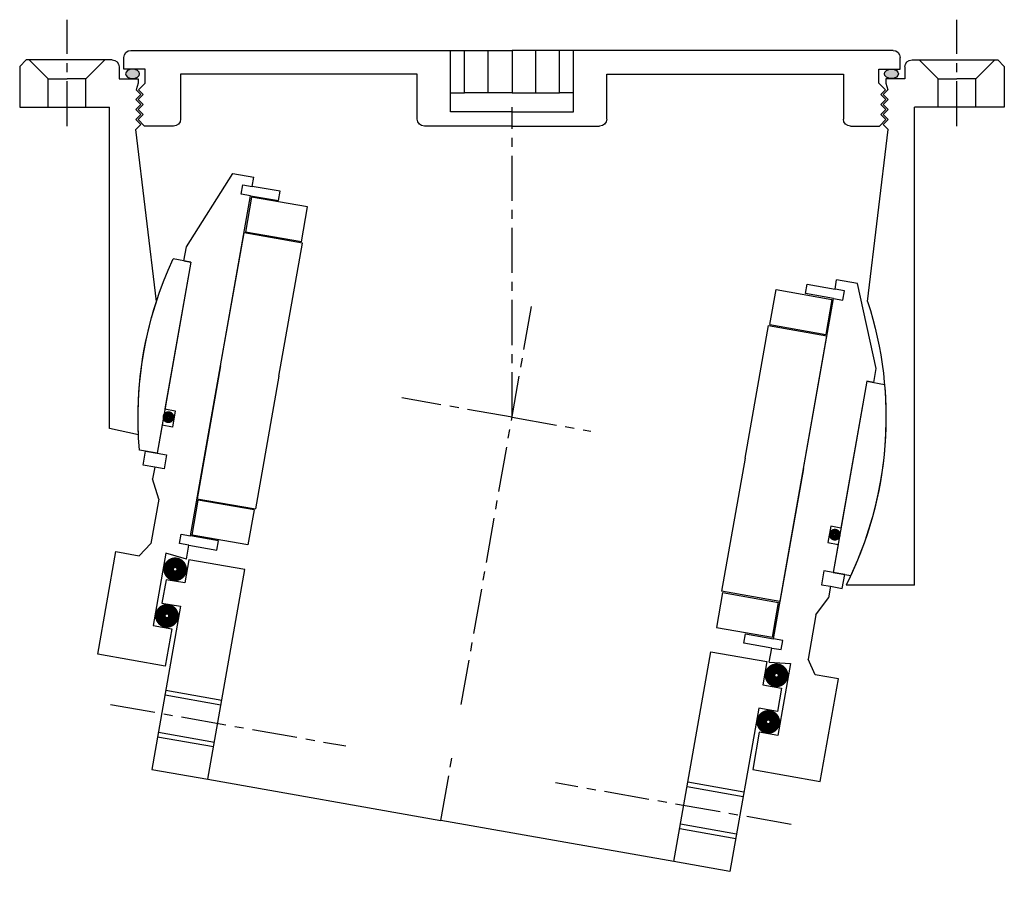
# Model space of a CAD drawing. Header units: millimetres. Extents: x -104 to 104, y -164 to 18.
import ezdxf

# ---------------------------------------------------------------- set-up
doc = ezdxf.new("R2010")
doc.units = ezdxf.units.MM
doc.header["$LTSCALE"] = 0.3
doc.header["$MEASUREMENT"] = 0
doc.linetypes.add('CENTER', pattern=[50.8, 31.75, -6.35, 6.35, -6.35])
doc.layers.get('0').update_dxf_attribs({"linetype": 'CONTINUOUS'})
doc.layers.add('CENTER', color=1, linetype='CENTER')

# ---------------------------------------------------------------- blocks, each defined once
blk = doc.blocks.new('4S100Z-20-outerhouse')
h = blk.add_hatch(color=256)
edge = h.paths.add_edge_path()
edge.add_ellipse((-80.16, 7.04), major_axis=(1.5, 0), ratio=0.647319, start_angle=-259.6975, end_angle=79.6975)
edge.add_line((-79.89, 8), (-80.43, 8))
h = blk.add_hatch(color=256)
edge = h.paths.add_edge_path()
edge.add_ellipse((80.16, 7.04), major_axis=(-1.5, 0), ratio=0.647319, start_angle=280.3025, end_angle=619.6975, ccw=False)
edge.add_line((79.89, 8), (80.43, 8))
for p, q in [((-82, 8), (-82, 10.5)), ((-80.5, 12), (0, 12)), ((-13, 3), (-13, 12)), ((-10, 3), (-10, 12)), ((-5, 3), (-5, 12)), ((80.5, 12), (0, 12)), ((0, 12), (0, 3)), ((0, 12), (0, 3)), ((0, 12), (0, 3)), ((0, 12), (0, 3)), ((5, 3), (5, 12)), ((10, 3), (10, 12)), ((13, 3), (13, 12)), ((82, 8), (82, 10.5)), ((-102.6, 10), (-104, 8.6)), ((-104, 8.6), (-104, 0)), ((-84.5, 10), (-102.6, 10)), ((-102, 10), (-98, 6)), ((-86, 10), (-90, 6)), ((-83, 8.5), (-83, 6)), ((83, 8.5), (83, 6)), ((84.5, 10), (102.6, 10)), ((86, 10), (90, 6)), ((102, 10), (98, 6)), ((102.6, 10), (104, 8.6)), ((104, 8.6), (104, 0)), ((-77.5, 8), (-82, 8)), ((-77.5, 5.1), (-77.5, 8)), ((-20, 7), (-70, 7)), ((-70, 7), (-70, -2.5)), ((-20, -2.5), (-20, 7)), ((20, 7), (70, 7)), ((20, -2.5), (20, 7)), ((70, 7), (70, -2.5)), ((77.5, 5.1), (77.5, 8)), ((77.5, 8), (82, 8)), ((-98, 6), (-94, 6)), ((-98, 0), (-98, 6)), ((-90, 6), (-94, 6)), ((-90, 0), (-90, 6)), ((-83, 6), (-79, 6)), ((-79, 5.1), (-79.42, 3.68)), ((-79, 6), (-79, 5.1)), ((-77.5, 5.1), (-78.92, 3.68)), ((77.5, 5.1), (78.92, 3.68)), ((79, 6), (79, 5.1)), ((83, 6), (79, 6)), ((79, 5.1), (79.42, 3.68)), ((90, 6), (94, 6)), ((90, 0), (90, 6)), ((98, 6), (94, 6)), ((98, 0), (98, 6)), ((-79.5, 1.64), (-78.44, 2.7)), ((-78.44, 2.7), (-79.42, 3.68)), ((-79, 1.64), (-77.94, 2.7)), ((-77.94, 2.7), (-78.92, 3.68)), ((-13, 3), (-10, 3)), ((-13, -1), (-13, 3)), ((-5, 3), (-10, 3)), ((0, 3), (-5, 3)), ((0, 3), (5, 3)), ((5, 3), (10, 3)), ((13, 3), (10, 3)), ((13, -1), (13, 3)), ((77.94, 2.7), (78.92, 3.68)), ((79, 1.64), (77.94, 2.7)), ((78.44, 2.7), (79.42, 3.68)), ((79.5, 1.64), (78.44, 2.7)), ((-104, 0), (-85, 0)), ((-85, -101), (-85, 0)), ((-78.44, 0.58), (-79.5, 1.64)), ((-79.5, -0.48), (-78.44, 0.58)), ((-77.94, 0.58), (-79, 1.64)), ((-79, -0.48), (-77.94, 0.58)), ((77.94, 0.58), (79, 1.64)), ((79, -0.48), (77.94, 0.58)), ((78.44, 0.58), (79.5, 1.64)), ((79.5, -0.48), (78.44, 0.58)), ((85, -67.92), (85, 0)), ((104, 0), (85, 0)), ((-78.44, -1.54), (-79.5, -0.48)), ((-79.5, -2.6), (-78.44, -1.54)), ((-77.94, -1.54), (-79, -0.48)), ((-79, -2.6), (-77.94, -1.54)), ((0, -1), (-13, -1)), ((0, -1), (13, -1)), ((77.94, -1.54), (79, -0.48)), ((79, -2.6), (77.94, -1.54)), ((78.44, -1.54), (79.5, -0.48)), ((79.5, -2.6), (78.44, -1.54)), ((-78.44, -3.66), (-79.5, -2.6)), ((-79.5, -4.72), (-78.44, -3.66)), ((-77.6, -4), (-79, -2.6)), ((-71.5, -4), (-77.6, -4)), ((0, -4), (-18.5, -4)), ((0, -4), (18.5, -4)), ((71.5, -4), (77.6, -4)), ((77.6, -4), (79, -2.6)), ((78.44, -3.66), (79.5, -2.6)), ((79.5, -4.72), (78.44, -3.66)), ((-75.13, -41.07), (-79.5, -4.72)), ((75.13, -41.07), (79.5, -4.72)), ((78.91, -69.22), (85, -67.92)), ((-85, -101), (-70.57, -101))]:
    blk.add_line(p, q)
for centre, radius, start, end in [((-80.5, 10.5), 1.5, 90, 180), ((80.5, 10.5), 1.5, 0, 90), ((-84.5, 8.5), 1.5, 0, 90), ((84.5, 8.5), 1.5, 90, 180), ((-71.5, -2.5), 1.5, 270, 0), ((-18.5, -2.5), 1.5, 180, 270), ((18.5, -2.5), 1.5, 270, 0), ((71.5, -2.5), 1.5, 180, 270), ((0, -65.5), 79, 161.985, 206.7031), ((0, -65.5), 79, 357.3037, 18.015)]:
    blk.add_arc(centre, radius, start, end)
at = {"extrusion": (0, 0, -1)}
blk.add_ellipse((-80.16, 7.04), major_axis=(1.5, 0), ratio=0.647319, dxfattribs=at)
blk.add_ellipse((80.16, 7.04), major_axis=(-1.5, 0), ratio=0.647319)
at = {"layer": 'CENTER'}
for p, q in [((-94, -4), (-94, 18.49)), ((94, -4), (94, 18.49)), ((0, -65.5), (0, 0))]:
    blk.add_line(p, q, dxfattribs=at)
blk = doc.blocks.new('4S100Z-innerhouse')
for p, q in [((-74, 23.5), (-67, 40.5)), ((-67, 40.5), (-62.5, 40.5)), ((-62.5, 38.5), (-62.5, 40.5)), ((67, 40.5), (62.5, 40.5)), ((62.5, 38.5), (62.5, 40.5)), ((74, 23.5), (67, 40.5)), ((-64.5, 38.5), (-62.5, 38.5)), ((-64.5, 36.5), (-64.5, 38.5)), ((-56.5, 38.5), (-62.5, 38.5)), ((-56.5, 36.5), (-56.5, 38.5)), ((56.5, 38.5), (62.5, 38.5)), ((56.5, 36.5), (56.5, 38.5)), ((64.5, 38.5), (62.5, 38.5)), ((64.5, 36.5), (64.5, 38.5)), ((-62.5, 36.5), (-64.5, 36.5)), ((-62.5, -36.5), (-62.5, 36.5)), ((-62.5, 36.5), (-56.5, 36.5)), ((-62.25, 36.25), (-62.25, 28.75)), ((-50.25, 36.25), (-62.25, 36.25)), ((-50.25, 28.75), (-50.25, 36.25)), ((50.25, 36.25), (62.25, 36.25)), ((50.25, 28.75), (50.25, 36.25)), ((62.5, 36.5), (56.5, 36.5)), ((62.25, 36.25), (62.25, 28.75)), ((62.5, -36.5), (62.5, 36.5)), ((62.5, 36.5), (64.5, 36.5)), ((-62.5, 0), (-62.5, 28.5)), ((-50, 28.5), (-62.5, 28.5)), ((-50.25, 28.75), (-62.25, 28.75)), ((-50, 0), (-50, 28.5)), ((50, 28.5), (62.5, 28.5)), ((50, 0), (50, 28.5)), ((50.25, 28.75), (62.25, 28.75)), ((62.5, 0), (62.5, 28.5)), ((-74, 20.5), (-74, 23.5)), ((74, 20.5), (74, 23.5)), ((-72.5, 20.5), (-76.29, 20.5)), ((-74, 20.5), (-72.5, 20.5)), ((-72.5, 20.5), (-72.5, -11)), ((-72.5, 20.5), (-72.5, -20.5)), ((72.5, 20.5), (72.5, -20.5)), ((72.5, 20.5), (72.5, -11)), ((74, 20.5), (72.5, 20.5)), ((72.5, 20.5), (76.29, 20.5)), ((-62.5, 0), (-62.5, -28.5)), ((-50, 0), (-50, -28.5)), ((50, 0), (50, -28.5)), ((62.5, 0), (62.5, -28.5)), ((-72.5, -11), (-70.3, -11)), ((-70.3, -11), (-70.3, -14.5)), ((72.5, -11), (70.3, -11)), ((70.3, -11), (70.3, -14.5)), ((-70.3, -14.5), (-72.5, -14.5)), ((-72.5, -14.5), (-72.5, -20.5)), ((70.3, -14.5), (72.5, -14.5)), ((72.5, -14.5), (72.5, -20.5)), ((-72.5, -20.5), (-76.29, -20.5)), ((-75, -20.5), (-72.5, -20.5)), ((-75, -23.5), (-75, -20.5)), ((-72.5, -20.5), (-70.5, -20.5)), ((-70.5, -20.5), (-70.5, -23.5)), ((72.5, -20.5), (70.5, -20.5)), ((70.5, -20.5), (70.5, -23.5)), ((75, -20.5), (72.5, -20.5)), ((72.5, -20.5), (76.29, -20.5)), ((75, -23.5), (75, -20.5)), ((-72.5, -23.5), (-75, -23.5)), ((-70.5, -23.5), (-72.5, -23.5)), ((-72.5, -23.5), (-72.5, -26)), ((70.5, -23.5), (72.5, -23.5)), ((72.5, -23.5), (72.5, -26)), ((72.5, -23.5), (75, -23.5)), ((-70.5, -30), (-72.5, -26)), ((70.5, -30), (72.5, -26)), ((-62.5, -28.5), (-50, -28.5)), ((-50.25, -28.75), (-62.25, -28.75)), ((-62.25, -36.25), (-62.25, -28.75)), ((-50.25, -28.75), (-50.25, -36.25)), ((62.5, -28.5), (50, -28.5)), ((50.25, -28.75), (62.25, -28.75)), ((50.25, -28.75), (50.25, -36.25)), ((62.25, -36.25), (62.25, -28.75)), ((-70.5, -30), (-70.5, -39.5)), ((70.5, -30), (70.5, -39.5)), ((-64.5, -38.5), (-64.5, -36.5)), ((-64.5, -36.5), (-62.5, -36.5)), ((-56.5, -36.5), (-62.5, -36.5)), ((-50.25, -36.25), (-62.25, -36.25)), ((-56.5, -38.5), (-56.5, -36.5)), ((50.25, -36.25), (62.25, -36.25)), ((56.5, -38.5), (56.5, -36.5)), ((56.5, -36.5), (62.5, -36.5)), ((64.5, -36.5), (62.5, -36.5)), ((64.5, -38.5), (64.5, -36.5)), ((-72.5, -42.5), (-70.5, -39.5)), ((-62.5, -38.5), (-64.5, -38.5)), ((-62.5, -38.5), (-56.5, -38.5)), ((-62.5, -41.5), (-62.5, -38.5)), ((62.5, -38.5), (56.5, -38.5)), ((62.5, -38.5), (64.5, -38.5)), ((62.5, -41.5), (62.5, -38.5)), ((72.5, -42.5), (70.5, -39.5)), ((-67, -41), (-67, -56.5)), ((-62.5, -41.5), (-67, -41)), ((-50, -41.5), (-62, -41.5)), ((-62, -41.5), (-62, -46.5)), ((-50, -86.5), (-50, -41.5)), ((50, -86.5), (50, -41.5)), ((50, -41.5), (62, -41.5)), ((62, -41.5), (62, -46.5)), ((62.5, -41.5), (67, -41)), ((67, -41), (67, -56.5)), ((-77.5, -64.5), (-77.5, -42.5)), ((-77.5, -42.5), (-72.5, -42.5)), ((77.5, -42.5), (72.5, -42.5)), ((77.5, -64.5), (77.5, -42.5)), ((-66, -46.5), (-66, -51.5)), ((-62, -46.5), (-66, -46.5)), ((62, -46.5), (66, -46.5)), ((66, -46.5), (66, -51.5)), ((-66, -51.5), (-62, -51.5)), ((-62, -51.5), (-62, -86.5)), ((62, -51.5), (62, -86.5)), ((66, -51.5), (62, -51.5)), ((-67, -56.5), (-63, -56.5)), ((-63, -56.5), (-63, -64.5)), ((63, -56.5), (63, -64.5)), ((67, -56.5), (63, -56.5)), ((-63, -64.5), (-77.5, -64.5)), ((63, -64.5), (77.5, -64.5)), ((-62, -69.5), (-50, -69.5)), ((-62, -70.5), (-50, -70.5)), ((62, -69.5), (50, -69.5)), ((62, -70.5), (50, -70.5)), ((-62, -78.5), (-50, -78.5)), ((62, -78.5), (50, -78.5)), ((-62, -79.5), (-50, -79.5)), ((62, -79.5), (50, -79.5)), ((-62, -86.5), (-50, -86.5)), ((-50, -86.5), (0, -86.5)), ((50, -86.5), (0, -86.5)), ((62, -86.5), (50, -86.5))]:
    blk.add_line(p, q)
for points, const_width in [([(-72.13, -12.6, 1), (-70.83, -12.6, 1)], 1.2), ([(72.13, -12.6, -1), (70.83, -12.6, -1)], 1.2), ([(-65.88, -44, 1), (-63.12, -44, 1)], 2.25), ([(65.88, -44, -1), (63.12, -44, -1)], 2.25), ([(-65.88, -54, 1), (-63.12, -54, 1)], 2.25), ([(65.88, -54, -1), (63.12, -54, -1)], 2.25)]:
    blk.add_lwpolyline(points, format="xyb", close=True, dxfattribs=dict(const_width=const_width))
for start, end in [(164.96, 195.04), (344.96, 15.04)]:
    blk.add_arc((0, 0), 79, start, end)
at = {"layer": 'CENTER'}
for p, q in [((0, -61.66), (0, 23.74)), ((0, 0), (-16.89, 0)), ((0, 0), (23.66, 0)), ((0, -86.5), (0, -71.75)), ((-73, -74.5), (-22.5, -74.5)), ((73, -74.5), (22.5, -74.5))]:
    blk.add_line(p, q, dxfattribs=at)

msp = doc.modelspace()

# ---------------------------------------------------------------- block references
at = {"xscale": -1}
msp.add_blockref('4S100Z-20-outerhouse', (0, 0), dxfattribs=at)
at = {"xscale": -1, "rotation": 350.0000000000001}
msp.add_blockref('4S100Z-innerhouse', (0, -65.5), dxfattribs=at)

doc.saveas('drawing.dxf')
